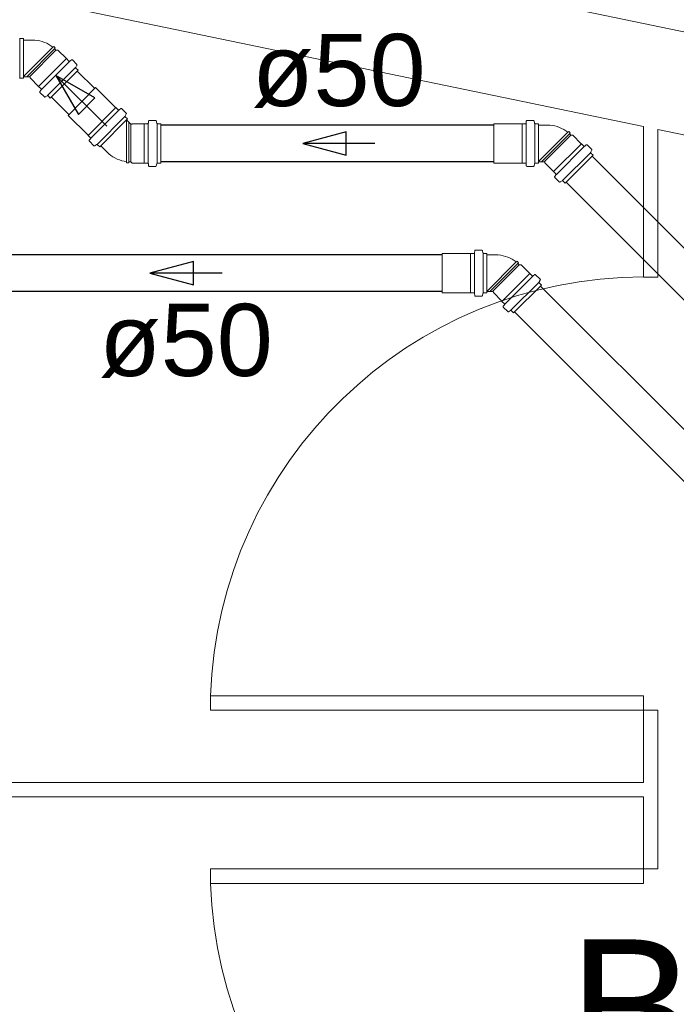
# Model space of a CAD drawing. Header units: millimetres. Extents: x 567 to 934, y -1 to 364.
# Tile 206 of 256: x 621.63 to 623.45, y 167.22 to 169.95. Entities that reach past the tile are written whole.
import ezdxf

# ---------------------------------------------------------------- set-up
doc = ezdxf.new("R2010")
doc.units = ezdxf.units.MM
doc.header["$MEASUREMENT"] = 0
doc.linetypes.add('NULL', pattern=[0])
doc.layers.add('ARQ FINA', color=8, linetype='Continuous')
for name, color, linetype, lineweight in [('CV-Condutos', 14, 'Continuous', 25), ('CV-Sentido conduto', 14, 'Continuous', 30), ('CV-Textos conduto', 7, 'Continuous', 9), ('Simbolos', 14, 'Continuous', 20), ('Simbolos_int', 14, 'Continuous', 15), ('TQ-Condutos', 14, 'Continuous', 25), ('TQ-Sentido conduto', 14, 'Continuous', 30), ('TQ-Textos conduto', 7, 'Continuous', 9)]:
    doc.layers.add(name, color=color, linetype=linetype, lineweight=lineweight)
doc.styles.add('Arial', font='arial.ttf')

msp = doc.modelspace()

# ---------------------------------------------------------------- linework, layer by layer
at = {"layer": 'ARQ FINA', "lineweight": 5}
for p, q in [((666.8823, 160.9083), (602.6777, 174.2348)), ((627.4774, 169.0873), (613.0374, 172.0845)), ((620.2974, 170.2916), (623.3574, 169.6565)), ((623.3574, 169.6565), (623.3574, 169.2391)), ((623.3974, 169.6482), (627.0974, 168.8802)), ((623.3974, 169.2391), (623.3974, 169.6482)), ((623.3574, 169.2391), (623.3974, 169.2391)), ((622.1574, 168.0391), (622.1574, 168.0791)), ((623.3574, 168.0791), (622.1574, 168.0791)), ((623.3574, 168.0391), (623.3574, 168.0791)), ((623.3574, 168.0391), (622.1574, 168.0391)), ((623.3974, 168.0391), (623.3574, 168.0391)), ((623.3574, 168.0391), (623.3574, 167.8391)), ((623.3974, 167.5991), (623.3974, 168.0391)), ((623.3574, 167.8391), (620.2974, 167.8391)), ((620.2974, 167.7991), (623.3574, 167.7991)), ((623.3574, 167.7991), (623.3574, 167.5991)), ((623.3574, 167.5991), (622.1574, 167.5991)), ((622.1574, 167.5991), (622.1574, 167.5591)), ((623.3574, 167.5991), (623.3974, 167.5991)), ((623.3574, 167.5991), (623.3574, 167.5591)), ((623.3574, 167.5591), (622.1574, 167.5591))]:
    msp.add_line(p, q, dxfattribs=at)
for centre, start, end in [((623.3574, 168.0391), 90, 178.0908), ((623.3574, 167.5991), 181.9092, 270)]:
    msp.add_arc(centre, 1.2007, start, end, dxfattribs=at)
at = {"layer": 'CV-Condutos'}
for p, q in [((622.7991, 169.3011), (621.4899, 169.3011)), ((625.5925, 166.6938), (623.0717, 169.2147)), ((622.7991, 169.1997), (621.4899, 169.1997)), ((625.5208, 166.6221), (623, 169.1429))]:
    msp.add_line(p, q, dxfattribs=at)
at = {"layer": 'CV-Sentido conduto'}
for p, q in [((622.1098, 169.2827), (621.9891, 169.2504)), ((622.1098, 169.218), (622.1098, 169.2827)), ((621.9891, 169.2504), (622.1098, 169.218))]:
    msp.add_line(p, q, dxfattribs=at)
msp.add_lwpolyline([(622.1891, 169.2504), (621.9891, 169.2504)], dxfattribs=at)
at = {"layer": 'Simbolos'}
for p, q in [((621.6387, 169.9003), (621.63, 169.9003)), ((621.6387, 169.9003), (621.6387, 169.7909)), ((621.6636, 169.8963), (621.6387, 169.8963)), ((621.7203, 169.8768), (621.7226, 169.8788)), ((621.7268, 169.8746), (621.7226, 169.8788)), ((621.7248, 169.8723), (621.7268, 169.8746)), ((621.7285, 169.8686), (621.7248, 169.8723)), ((621.7336, 169.8686), (621.7285, 169.8686)), ((621.7574, 169.8449), (621.7336, 169.8686)), ((621.7579, 169.8449), (621.7574, 169.8449)), ((621.7645, 169.8383), (621.7579, 169.8449)), ((621.7713, 169.8415), (621.7672, 169.8381)), ((621.7864, 169.829), (621.774, 169.8414)), ((621.7901, 169.8127), (621.7127, 169.7354)), ((621.7867, 169.8266), (621.7836, 169.8213)), ((621.7901, 169.8127), (621.7839, 169.8189)), ((621.6387, 169.7909), (621.63, 169.7909)), ((621.6548, 169.7949), (621.6387, 169.7949)), ((621.6568, 169.7919), (621.6568, 169.7929)), ((621.6806, 169.7681), (621.6568, 169.7919)), ((621.6806, 169.7675), (621.6806, 169.7681)), ((621.6872, 169.7609), (621.6806, 169.7675)), ((621.6839, 169.7542), (621.6873, 169.7582)), ((621.8941, 169.7098), (621.8386, 169.7648)), ((621.6964, 169.7391), (621.684, 169.7515)), ((621.6989, 169.7387), (621.7042, 169.7418)), ((621.7127, 169.7354), (621.7066, 169.7415)), ((621.8946, 169.7098), (621.8941, 169.7098)), ((621.9013, 169.7032), (621.8946, 169.7098)), ((621.908, 169.7065), (621.904, 169.7031)), ((621.9232, 169.6941), (621.9107, 169.7064)), ((621.8176, 169.6327), (621.7622, 169.6876)), ((621.927, 169.6778), (621.85, 169.6001)), ((621.9235, 169.6917), (621.9204, 169.6863)), ((621.927, 169.6778), (621.9208, 169.6839)), ((621.9359, 169.6635), (621.9244, 169.6749)), ((622.0048, 169.6735), (621.9872, 169.6735)), ((623.0519, 169.6735), (623.0344, 169.6735)), ((621.9394, 169.6642), (621.9387, 169.6635)), ((621.973, 169.6642), (621.9394, 169.6642)), ((621.9734, 169.6646), (621.973, 169.6642)), ((621.9828, 169.6646), (621.9734, 169.6646)), ((621.9852, 169.6717), (621.9848, 169.6665)), ((622.0067, 169.6721), (622.0083, 169.6661)), ((622.0189, 169.6646), (622.0102, 169.6646)), ((622.0189, 169.5552), (622.0189, 169.6646)), ((623.0202, 169.6642), (622.9421, 169.6642)), ((623.0206, 169.6646), (623.0202, 169.6642)), ((623.03, 169.6646), (623.0206, 169.6646)), ((623.0324, 169.6717), (623.032, 169.6665)), ((623.0539, 169.6721), (623.0555, 169.6661)), ((623.0661, 169.6646), (623.0574, 169.6646)), ((623.0661, 169.6646), (623.0661, 169.5552)), ((623.091, 169.6606), (623.0661, 169.6606)), ((621.8176, 169.6321), (621.8176, 169.6327)), ((621.8243, 169.6255), (621.8176, 169.6321)), ((621.8211, 169.6187), (621.8244, 169.6228)), ((623.1477, 169.6412), (623.1501, 169.6431)), ((623.1542, 169.639), (623.1501, 169.6431)), ((623.1523, 169.6367), (623.1542, 169.639)), ((623.1559, 169.633), (623.1523, 169.6367)), ((623.161, 169.633), (623.1559, 169.633)), ((623.1848, 169.6092), (623.161, 169.633)), ((621.8336, 169.6037), (621.8212, 169.616)), ((621.8361, 169.6034), (621.8414, 169.6065)), ((621.85, 169.6001), (621.8438, 169.6062)), ((621.8704, 169.5856), (621.8527, 169.6032)), ((623.1854, 169.6092), (623.1848, 169.6092)), ((623.192, 169.6026), (623.1854, 169.6092)), ((623.1987, 169.6059), (623.1947, 169.6025)), ((623.2138, 169.5934), (623.2014, 169.6057)), ((623.2141, 169.5909), (623.2111, 169.5856)), ((623.2175, 169.5771), (623.1402, 169.4997)), ((623.2175, 169.5771), (623.2114, 169.5832)), ((621.9242, 169.5592), (621.9245, 169.5562)), ((621.9304, 169.5562), (621.9245, 169.5562)), ((621.9306, 169.5592), (621.9304, 169.5562)), ((621.9358, 169.5592), (621.9306, 169.5592)), ((621.9394, 169.5556), (621.9358, 169.5592)), ((621.973, 169.5556), (621.9394, 169.5556)), ((621.9734, 169.5552), (621.973, 169.5556)), ((621.9828, 169.5552), (621.9734, 169.5552)), ((621.9852, 169.5482), (621.9848, 169.5534)), ((622.0048, 169.5463), (621.9872, 169.5463)), ((622.0067, 169.5478), (622.0083, 169.5538)), ((622.0189, 169.5552), (622.0102, 169.5552)), ((623.0202, 169.5556), (622.9421, 169.5556)), ((623.0206, 169.5552), (623.0202, 169.5556)), ((623.03, 169.5552), (623.0206, 169.5552)), ((623.0324, 169.5482), (623.032, 169.5534)), ((623.0519, 169.5463), (623.0344, 169.5463)), ((623.0539, 169.5478), (623.0555, 169.5538)), ((623.0661, 169.5552), (623.0574, 169.5552)), ((623.0822, 169.5592), (623.0661, 169.5592)), ((623.0842, 169.5562), (623.0842, 169.5572)), ((623.108, 169.5324), (623.0842, 169.5562)), ((623.108, 169.5319), (623.108, 169.5324)), ((623.1146, 169.5253), (623.108, 169.5319)), ((623.1114, 169.5185), (623.1147, 169.5226)), ((623.1239, 169.5034), (623.1115, 169.5158)), ((623.1263, 169.5031), (623.1316, 169.5062)), ((623.1402, 169.4997), (623.134, 169.5058)), ((622.8772, 169.3047), (622.7991, 169.3047)), ((622.8776, 169.3051), (622.8772, 169.3047)), ((622.8869, 169.3051), (622.8776, 169.3051)), ((622.8894, 169.3121), (622.8889, 169.3069)), ((622.9089, 169.314), (622.8914, 169.314)), ((622.9109, 169.3125), (622.9124, 169.3065)), ((622.9231, 169.3051), (622.9144, 169.3051)), ((622.9231, 169.3051), (622.9231, 169.1957)), ((622.948, 169.3011), (622.9231, 169.3011)), ((623.0047, 169.2816), (623.007, 169.2835)), ((623.0112, 169.2794), (623.007, 169.2835)), ((623.0093, 169.2771), (623.0112, 169.2794)), ((623.0129, 169.2734), (623.0093, 169.2771)), ((623.018, 169.2734), (623.0129, 169.2734)), ((623.0418, 169.2497), (623.018, 169.2734)), ((623.0423, 169.2497), (623.0418, 169.2497)), ((623.049, 169.243), (623.0423, 169.2497)), ((623.0557, 169.2463), (623.0517, 169.2429)), ((623.0708, 169.2338), (623.0584, 169.2462)), ((623.0745, 169.2175), (622.9972, 169.1401)), ((623.0711, 169.2314), (623.068, 169.226)), ((623.0745, 169.2175), (623.0684, 169.2236)), ((622.8772, 169.1961), (622.7991, 169.1961)), ((622.8776, 169.1957), (622.8772, 169.1961)), ((622.8869, 169.1957), (622.8776, 169.1957)), ((622.8894, 169.1886), (622.8889, 169.1938)), ((622.9089, 169.1868), (622.8914, 169.1868)), ((622.9109, 169.1882), (622.9124, 169.1942)), ((622.9231, 169.1957), (622.9144, 169.1957)), ((622.9392, 169.1997), (622.9231, 169.1997)), ((622.9412, 169.1966), (622.9412, 169.1977)), ((622.965, 169.1729), (622.9412, 169.1966)), ((622.965, 169.1723), (622.965, 169.1729)), ((622.9716, 169.1657), (622.965, 169.1723)), ((622.9683, 169.1589), (622.9717, 169.163)), ((622.9809, 169.1438), (622.9685, 169.1562)), ((622.9833, 169.1435), (622.9886, 169.1466)), ((622.9972, 169.1401), (622.991, 169.1463))]:
    msp.add_line(p, q, dxfattribs=at)
for points in [[(621.628, 169.9018), (621.6281, 169.9015), (621.6283, 169.9012), (621.6284, 169.901), (621.6286, 169.9008), (621.6289, 169.9006), (621.6291, 169.9005), (621.6294, 169.9004), (621.6297, 169.9003), (621.63, 169.9003)], [(621.7203, 169.8769), (621.7148, 169.8808), (621.709, 169.8843), (621.7029, 169.8874), (621.6967, 169.89), (621.6903, 169.8922), (621.6837, 169.894), (621.6771, 169.8952), (621.6703, 169.896), (621.6636, 169.8963)], [(621.7645, 169.8383), (621.7648, 169.8381), (621.7651, 169.8379), (621.7654, 169.8378), (621.7657, 169.8377), (621.766, 169.8377), (621.7664, 169.8377), (621.7667, 169.8378), (621.767, 169.838), (621.7672, 169.8381)], [(621.774, 169.8414), (621.7737, 169.8416), (621.7735, 169.8418), (621.7732, 169.8419), (621.7728, 169.842), (621.7725, 169.842), (621.7722, 169.842), (621.7719, 169.8419), (621.7716, 169.8417), (621.7713, 169.8415)], [(621.7836, 169.8213), (621.7835, 169.821), (621.7834, 169.8207), (621.7834, 169.8205), (621.7834, 169.8202), (621.7834, 169.8199), (621.7835, 169.8196), (621.7836, 169.8193), (621.7838, 169.8191), (621.7839, 169.8189)], [(621.7867, 169.8266), (621.7868, 169.8269), (621.7869, 169.8271), (621.787, 169.8274), (621.787, 169.8277), (621.7869, 169.828), (621.7868, 169.8283), (621.7867, 169.8286), (621.7866, 169.8288), (621.7864, 169.829)], [(621.63, 169.7909), (621.6297, 169.7909), (621.6294, 169.7908), (621.6291, 169.7907), (621.6289, 169.7906), (621.6286, 169.7904), (621.6284, 169.7902), (621.6283, 169.7899), (621.6281, 169.7897), (621.628, 169.7894)], [(621.6568, 169.7929), (621.6568, 169.7932), (621.6567, 169.7936), (621.6565, 169.7939), (621.6563, 169.7942), (621.6561, 169.7944), (621.6558, 169.7946), (621.6555, 169.7948), (621.6552, 169.7949), (621.6548, 169.7949)], [(621.6839, 169.7542), (621.6837, 169.7539), (621.6836, 169.7536), (621.6835, 169.7533), (621.6835, 169.753), (621.6835, 169.7526), (621.6835, 169.7523), (621.6837, 169.752), (621.6838, 169.7517), (621.684, 169.7515)], [(621.6873, 169.7582), (621.6875, 169.7585), (621.6876, 169.7588), (621.6877, 169.7591), (621.6878, 169.7594), (621.6878, 169.7597), (621.6877, 169.7601), (621.6876, 169.7604), (621.6874, 169.7607), (621.6872, 169.7609)], [(621.6964, 169.7391), (621.6967, 169.7389), (621.6969, 169.7387), (621.6972, 169.7386), (621.6974, 169.7385), (621.6977, 169.7385), (621.698, 169.7385), (621.6983, 169.7385), (621.6986, 169.7386), (621.6988, 169.7388)], [(621.7066, 169.7415), (621.7064, 169.7417), (621.7061, 169.7419), (621.7059, 169.742), (621.7056, 169.7421), (621.7053, 169.7421), (621.705, 169.7421), (621.7047, 169.742), (621.7044, 169.742), (621.7042, 169.7418)], [(621.9013, 169.7032), (621.9015, 169.703), (621.9018, 169.7028), (621.9021, 169.7027), (621.9025, 169.7027), (621.9028, 169.7026), (621.9031, 169.7027), (621.9034, 169.7028), (621.9037, 169.7029), (621.904, 169.7031)], [(621.9107, 169.7064), (621.9105, 169.7066), (621.9102, 169.7068), (621.9099, 169.7069), (621.9096, 169.707), (621.9092, 169.707), (621.9089, 169.7069), (621.9086, 169.7068), (621.9083, 169.7067), (621.908, 169.7065)], [(621.9205, 169.6863), (621.9203, 169.6861), (621.9202, 169.6858), (621.9202, 169.6855), (621.9202, 169.6852), (621.9202, 169.6849), (621.9203, 169.6846), (621.9204, 169.6844), (621.9206, 169.6841), (621.9208, 169.6839)], [(621.9235, 169.6917), (621.9236, 169.6919), (621.9237, 169.6922), (621.9238, 169.6925), (621.9238, 169.6928), (621.9237, 169.6931), (621.9236, 169.6933), (621.9235, 169.6936), (621.9234, 169.6939), (621.9232, 169.6941)], [(621.9872, 169.6735), (621.9869, 169.6735), (621.9866, 169.6734), (621.9863, 169.6733), (621.986, 169.6731), (621.9858, 169.6729), (621.9856, 169.6726), (621.9854, 169.6723), (621.9853, 169.672), (621.9853, 169.6717)], [(622.0067, 169.6721), (622.0066, 169.6723), (622.0065, 169.6726), (622.0063, 169.6728), (622.0061, 169.673), (622.0059, 169.6732), (622.0056, 169.6733), (622.0053, 169.6735), (622.0051, 169.6735), (622.0048, 169.6735)], [(623.0344, 169.6735), (623.0341, 169.6735), (623.0338, 169.6734), (623.0335, 169.6733), (623.0332, 169.6731), (623.0329, 169.6729), (623.0327, 169.6726), (623.0326, 169.6723), (623.0325, 169.672), (623.0324, 169.6717)], [(623.0539, 169.6721), (623.0538, 169.6723), (623.0536, 169.6726), (623.0535, 169.6728), (623.0533, 169.673), (623.053, 169.6732), (623.0528, 169.6733), (623.0525, 169.6735), (623.0522, 169.6735), (623.0519, 169.6735)], [(621.9359, 169.6635), (621.9361, 169.6633), (621.9364, 169.6631), (621.9368, 169.663), (621.9371, 169.6629), (621.9375, 169.6629), (621.9378, 169.663), (621.9381, 169.6631), (621.9384, 169.6633), (621.9387, 169.6635)], [(621.9828, 169.6646), (621.9831, 169.6647), (621.9834, 169.6647), (621.9837, 169.6649), (621.984, 169.6651), (621.9843, 169.6653), (621.9845, 169.6655), (621.9846, 169.6658), (621.9847, 169.6661), (621.9848, 169.6665)], [(622.0083, 169.6661), (622.0084, 169.6658), (622.0085, 169.6656), (622.0087, 169.6653), (622.0089, 169.6651), (622.0091, 169.665), (622.0094, 169.6648), (622.0097, 169.6647), (622.0099, 169.6647), (622.0102, 169.6646)], [(623.03, 169.6646), (623.0303, 169.6647), (623.0306, 169.6647), (623.0309, 169.6649), (623.0312, 169.6651), (623.0314, 169.6653), (623.0316, 169.6655), (623.0318, 169.6658), (623.0319, 169.6661), (623.0319, 169.6665)], [(623.0555, 169.6661), (623.0556, 169.6658), (623.0557, 169.6656), (623.0559, 169.6653), (623.0561, 169.6651), (623.0563, 169.665), (623.0566, 169.6648), (623.0568, 169.6647), (623.0571, 169.6647), (623.0574, 169.6646)], [(623.1477, 169.6412), (623.1422, 169.6451), (623.1364, 169.6486), (623.1304, 169.6517), (623.1241, 169.6544), (623.1177, 169.6566), (623.1112, 169.6583), (623.1045, 169.6596), (623.0978, 169.6603), (623.091, 169.6606)], [(621.8211, 169.6187), (621.8209, 169.6185), (621.8207, 169.6182), (621.8206, 169.6179), (621.8206, 169.6175), (621.8206, 169.6172), (621.8207, 169.6169), (621.8208, 169.6166), (621.821, 169.6163), (621.8212, 169.616)], [(621.8244, 169.6228), (621.8246, 169.6231), (621.8248, 169.6234), (621.8248, 169.6237), (621.8249, 169.624), (621.8249, 169.6243), (621.8248, 169.6247), (621.8247, 169.625), (621.8245, 169.6253), (621.8243, 169.6255)], [(621.8336, 169.6037), (621.8339, 169.6035), (621.8341, 169.6034), (621.8344, 169.6033), (621.8347, 169.6032), (621.8349, 169.6031), (621.8352, 169.6031), (621.8355, 169.6032), (621.8358, 169.6033), (621.8361, 169.6034)], [(621.8438, 169.6062), (621.8436, 169.6064), (621.8433, 169.6065), (621.8431, 169.6067), (621.8428, 169.6067), (621.8425, 169.6068), (621.8422, 169.6068), (621.8419, 169.6067), (621.8416, 169.6066), (621.8414, 169.6065)], [(623.192, 169.6026), (623.1922, 169.6024), (623.1925, 169.6022), (623.1928, 169.6021), (623.1931, 169.602), (623.1935, 169.602), (623.1938, 169.6021), (623.1941, 169.6022), (623.1944, 169.6023), (623.1947, 169.6025)], [(623.2014, 169.6057), (623.2012, 169.606), (623.2009, 169.6061), (623.2006, 169.6063), (623.2003, 169.6063), (623.1999, 169.6063), (623.1996, 169.6063), (623.1993, 169.6062), (623.199, 169.6061), (623.1987, 169.6059)], [(623.2141, 169.5909), (623.2143, 169.5912), (623.2143, 169.5915), (623.2144, 169.5918), (623.2144, 169.5921), (623.2144, 169.5924), (623.2143, 169.5926), (623.2142, 169.5929), (623.214, 169.5931), (623.2138, 169.5934)], [(621.8704, 169.5856), (621.8754, 169.581), (621.8807, 169.5768), (621.8863, 169.573), (621.8921, 169.5696), (621.8982, 169.5666), (621.9045, 169.5641), (621.911, 169.562), (621.9175, 169.5604), (621.9242, 169.5592)], [(623.2111, 169.5856), (623.2109, 169.5854), (623.2108, 169.5851), (623.2108, 169.5848), (623.2108, 169.5845), (623.2108, 169.5842), (623.2109, 169.5839), (623.211, 169.5837), (623.2112, 169.5834), (623.2114, 169.5832)], [(621.9848, 169.5534), (621.9847, 169.5537), (621.9846, 169.554), (621.9845, 169.5543), (621.9843, 169.5546), (621.984, 169.5548), (621.9837, 169.555), (621.9834, 169.5551), (621.9831, 169.5552), (621.9828, 169.5552)], [(621.9853, 169.5482), (621.9853, 169.5478), (621.9854, 169.5475), (621.9856, 169.5472), (621.9858, 169.547), (621.986, 169.5468), (621.9863, 169.5466), (621.9866, 169.5464), (621.9869, 169.5464), (621.9872, 169.5463)], [(622.0048, 169.5463), (622.0051, 169.5464), (622.0053, 169.5464), (622.0056, 169.5465), (622.0059, 169.5467), (622.0061, 169.5468), (622.0063, 169.547), (622.0065, 169.5473), (622.0066, 169.5475), (622.0067, 169.5478)], [(622.0102, 169.5552), (622.0099, 169.5552), (622.0097, 169.5552), (622.0094, 169.555), (622.0091, 169.5549), (622.0089, 169.5547), (622.0087, 169.5545), (622.0085, 169.5543), (622.0084, 169.554), (622.0083, 169.5538)], [(623.0319, 169.5534), (623.0319, 169.5537), (623.0318, 169.554), (623.0316, 169.5543), (623.0314, 169.5546), (623.0312, 169.5548), (623.0309, 169.555), (623.0306, 169.5551), (623.0303, 169.5552), (623.03, 169.5552)], [(623.0324, 169.5482), (623.0325, 169.5478), (623.0326, 169.5475), (623.0327, 169.5472), (623.0329, 169.547), (623.0332, 169.5468), (623.0335, 169.5466), (623.0338, 169.5464), (623.0341, 169.5464), (623.0344, 169.5463)], [(623.0519, 169.5463), (623.0522, 169.5464), (623.0525, 169.5464), (623.0528, 169.5465), (623.053, 169.5467), (623.0533, 169.5468), (623.0535, 169.547), (623.0536, 169.5473), (623.0538, 169.5475), (623.0539, 169.5478)], [(623.0574, 169.5552), (623.0571, 169.5552), (623.0568, 169.5552), (623.0566, 169.555), (623.0563, 169.5549), (623.0561, 169.5547), (623.0559, 169.5545), (623.0557, 169.5543), (623.0556, 169.554), (623.0555, 169.5538)], [(623.0842, 169.5572), (623.0842, 169.5576), (623.0841, 169.5579), (623.084, 169.5582), (623.0838, 169.5585), (623.0835, 169.5588), (623.0832, 169.559), (623.0829, 169.5591), (623.0826, 169.5592), (623.0822, 169.5592)], [(623.1114, 169.5185), (623.1112, 169.5182), (623.111, 169.5179), (623.1109, 169.5176), (623.1109, 169.5173), (623.1109, 169.517), (623.111, 169.5166), (623.1111, 169.5163), (623.1113, 169.5161), (623.1115, 169.5158)], [(623.1147, 169.5226), (623.1149, 169.5228), (623.1151, 169.5231), (623.1152, 169.5234), (623.1152, 169.5238), (623.1152, 169.5241), (623.1151, 169.5244), (623.115, 169.5247), (623.1148, 169.525), (623.1146, 169.5253)], [(623.1239, 169.5034), (623.1241, 169.5032), (623.1243, 169.5031), (623.1246, 169.503), (623.1249, 169.5029), (623.1252, 169.5028), (623.1255, 169.5028), (623.1257, 169.5029), (623.126, 169.503), (623.1263, 169.5031)], [(623.134, 169.5058), (623.1338, 169.506), (623.1336, 169.5062), (623.1333, 169.5063), (623.133, 169.5064), (623.1327, 169.5064), (623.1324, 169.5064), (623.1321, 169.5064), (623.1319, 169.5063), (623.1316, 169.5062)], [(622.8869, 169.3051), (622.8873, 169.3051), (622.8876, 169.3052), (622.8879, 169.3053), (622.8882, 169.3055), (622.8884, 169.3057), (622.8886, 169.306), (622.8888, 169.3062), (622.8889, 169.3066), (622.8889, 169.3069)], [(622.8914, 169.314), (622.8911, 169.3139), (622.8908, 169.3139), (622.8905, 169.3137), (622.8902, 169.3135), (622.8899, 169.3133), (622.8897, 169.3131), (622.8896, 169.3128), (622.8895, 169.3125), (622.8894, 169.3121)], [(622.9109, 169.3125), (622.9108, 169.3128), (622.9106, 169.313), (622.9105, 169.3132), (622.9103, 169.3135), (622.91, 169.3136), (622.9098, 169.3138), (622.9095, 169.3139), (622.9092, 169.3139), (622.9089, 169.314)], [(622.9125, 169.3065), (622.9125, 169.3063), (622.9127, 169.306), (622.9129, 169.3058), (622.9131, 169.3056), (622.9133, 169.3054), (622.9135, 169.3052), (622.9138, 169.3051), (622.9141, 169.3051), (622.9144, 169.3051)], [(623.0047, 169.2816), (622.9992, 169.2855), (622.9934, 169.2891), (622.9874, 169.2921), (622.9811, 169.2948), (622.9747, 169.297), (622.9682, 169.2987), (622.9615, 169.3), (622.9548, 169.3008), (622.948, 169.3011)], [(623.049, 169.243), (623.0492, 169.2428), (623.0495, 169.2427), (623.0498, 169.2425), (623.0501, 169.2425), (623.0505, 169.2424), (623.0508, 169.2425), (623.0511, 169.2426), (623.0514, 169.2427), (623.0517, 169.2429)], [(623.0584, 169.2462), (623.0582, 169.2464), (623.0579, 169.2466), (623.0576, 169.2467), (623.0572, 169.2467), (623.0569, 169.2468), (623.0566, 169.2467), (623.0563, 169.2466), (623.056, 169.2465), (623.0557, 169.2463)], [(623.0681, 169.226), (623.0679, 169.2258), (623.0678, 169.2255), (623.0678, 169.2252), (623.0678, 169.2249), (623.0678, 169.2246), (623.0679, 169.2244), (623.068, 169.2241), (623.0682, 169.2239), (623.0684, 169.2236)], [(623.0711, 169.2314), (623.0712, 169.2316), (623.0713, 169.2319), (623.0714, 169.2322), (623.0714, 169.2325), (623.0713, 169.2328), (623.0713, 169.2331), (623.0711, 169.2333), (623.071, 169.2336), (623.0708, 169.2338)], [(622.8889, 169.1938), (622.8889, 169.1942), (622.8888, 169.1945), (622.8886, 169.1948), (622.8884, 169.195), (622.8882, 169.1952), (622.8879, 169.1954), (622.8876, 169.1956), (622.8873, 169.1956), (622.8869, 169.1957)], [(622.8894, 169.1886), (622.8895, 169.1883), (622.8896, 169.1879), (622.8897, 169.1877), (622.8899, 169.1874), (622.8902, 169.1872), (622.8905, 169.187), (622.8908, 169.1869), (622.8911, 169.1868), (622.8914, 169.1868)], [(622.9089, 169.1868), (622.9092, 169.1868), (622.9095, 169.1868), (622.9098, 169.1869), (622.91, 169.1871), (622.9103, 169.1873), (622.9105, 169.1875), (622.9106, 169.1877), (622.9108, 169.188), (622.9109, 169.1882)], [(622.9144, 169.1957), (622.9141, 169.1956), (622.9138, 169.1956), (622.9135, 169.1955), (622.9133, 169.1953), (622.9131, 169.1952), (622.9129, 169.1949), (622.9127, 169.1947), (622.9125, 169.1945), (622.9125, 169.1942)], [(622.9412, 169.1977), (622.9412, 169.198), (622.9411, 169.1983), (622.941, 169.1987), (622.9408, 169.1989), (622.9405, 169.1992), (622.9402, 169.1994), (622.9399, 169.1995), (622.9396, 169.1996), (622.9392, 169.1997)], [(622.9684, 169.1589), (622.9682, 169.1587), (622.968, 169.1584), (622.9679, 169.158), (622.9679, 169.1577), (622.9679, 169.1574), (622.968, 169.1571), (622.9681, 169.1568), (622.9683, 169.1565), (622.9685, 169.1562)], [(622.9717, 169.163), (622.9719, 169.1632), (622.9721, 169.1635), (622.9722, 169.1639), (622.9722, 169.1642), (622.9722, 169.1645), (622.9721, 169.1648), (622.972, 169.1651), (622.9718, 169.1654), (622.9716, 169.1657)], [(622.9809, 169.1438), (622.9811, 169.1437), (622.9813, 169.1435), (622.9816, 169.1434), (622.9819, 169.1433), (622.9822, 169.1433), (622.9824, 169.1433), (622.9827, 169.1433), (622.983, 169.1434), (622.9833, 169.1435)], [(622.991, 169.1463), (622.9908, 169.1465), (622.9905, 169.1466), (622.9903, 169.1467), (622.99, 169.1468), (622.9897, 169.1469), (622.9894, 169.1469), (622.9891, 169.1468), (622.9889, 169.1467), (622.9886, 169.1466)]]:
    msp.add_lwpolyline(points, dxfattribs=at)
at = {"layer": 'Simbolos_int'}
for p, q in [((621.6284, 169.9003), (621.6284, 169.7909)), ((621.6387, 169.7949), (621.6387, 169.8963)), ((621.7203, 169.8768), (621.6387, 169.7952)), ((621.7248, 169.8723), (621.6474, 169.7949)), ((621.7285, 169.8686), (621.6548, 169.7949)), ((621.7579, 169.8449), (621.6806, 169.7675)), ((621.7658, 169.837), (621.6885, 169.7596)), ((621.7829, 169.82), (621.7055, 169.7426)), ((621.8386, 169.7648), (621.7622, 169.6876)), ((621.8946, 169.7098), (621.8176, 169.6321)), ((621.9026, 169.7019), (621.8256, 169.6242)), ((621.9197, 169.685), (621.8427, 169.6073)), ((621.9244, 169.6749), (621.8527, 169.6032)), ((621.9242, 169.5592), (621.9242, 169.6747)), ((621.9306, 169.5592), (621.9306, 169.6687)), ((621.9358, 169.5592), (621.9358, 169.6635)), ((621.9734, 169.5552), (621.9734, 169.6646)), ((621.9846, 169.5552), (621.9846, 169.6646)), ((622.0087, 169.5552), (622.0087, 169.6646)), ((622.9421, 169.6642), (622.9421, 169.5556)), ((623.0206, 169.6646), (623.0206, 169.5552)), ((623.0318, 169.6646), (623.0318, 169.5552)), ((623.0559, 169.6646), (623.0559, 169.5552)), ((623.0661, 169.5592), (623.0661, 169.6606)), ((623.1477, 169.6412), (623.0661, 169.5595)), ((623.1523, 169.6367), (623.0748, 169.5592)), ((623.1559, 169.633), (623.0822, 169.5592)), ((623.1854, 169.6092), (623.108, 169.5319)), ((623.1933, 169.6013), (623.1159, 169.524)), ((623.2103, 169.5843), (623.1329, 169.5069)), ((622.7991, 169.3047), (622.7991, 169.1961)), ((622.8776, 169.3051), (622.8776, 169.1957)), ((622.8888, 169.3051), (622.8888, 169.1957)), ((622.9128, 169.3051), (622.9128, 169.1957)), ((622.9231, 169.1997), (622.9231, 169.3011)), ((623.0047, 169.2816), (622.9231, 169.2)), ((623.0093, 169.2771), (622.9318, 169.1997)), ((623.0129, 169.2734), (622.9392, 169.1997)), ((623.0423, 169.2497), (622.965, 169.1723)), ((623.0503, 169.2417), (622.9729, 169.1644)), ((623.0673, 169.2247), (622.9899, 169.1474))]:
    msp.add_line(p, q, dxfattribs=at)
at = {"layer": 'TQ-Condutos'}
for p, q in [((621.8361, 169.7622), (621.7876, 169.8102)), ((621.7647, 169.6902), (621.7159, 169.7385)), ((622.9421, 169.6606), (622.0189, 169.6606)), ((626.0649, 166.724), (623.2147, 169.5742)), ((622.9421, 169.5592), (622.0189, 169.5592)), ((625.9932, 166.6523), (623.143, 169.5025))]:
    msp.add_line(p, q, dxfattribs=at)
at = {"layer": 'TQ-Sentido conduto'}
for p, q in [((621.7278, 169.7981), (621.7908, 169.6902)), ((621.8363, 169.7362), (621.7278, 169.7981)), ((621.7908, 169.6902), (621.8363, 169.7362)), ((622.5333, 169.6423), (622.4125, 169.6099)), ((622.5333, 169.5776), (622.5333, 169.6423)), ((622.4125, 169.6099), (622.5333, 169.5776))]:
    msp.add_line(p, q, dxfattribs=at)
for points in [[(621.8698, 169.6574), (621.7278, 169.7981)], [(622.6125, 169.6099), (622.4125, 169.6099)]]:
    msp.add_lwpolyline(points, dxfattribs=at)

# ---------------------------------------------------------------- texts
at = {"layer": 'ARQ FINA', "linetype": 'NULL', "lineweight": 5, "insert": (623.1505, 167.029), "char_height": 0.375, "width": 5.415206, "attachment_point": 7, "line_spacing_factor": 0.9, "style": 'Arial'}
msp.add_mtext('BANH FEM', dxfattribs=at)
at = {"layer": 'CV-Textos conduto', "linetype": 'NULL', "insert": (622.0891, 168.96), "char_height": 0.2, "width": 0.962805, "attachment_point": 8, "line_spacing_factor": 0.6, "style": 'Arial'}
msp.add_mtext('ø50', dxfattribs=at)
at = {"layer": 'TQ-Textos conduto', "linetype": 'NULL', "insert": (622.5125, 169.7081), "char_height": 0.2, "width": 0.962805, "attachment_point": 8, "line_spacing_factor": 0.6, "style": 'Arial'}
msp.add_mtext('ø50', dxfattribs=at)

doc.saveas('drawing.dxf')
